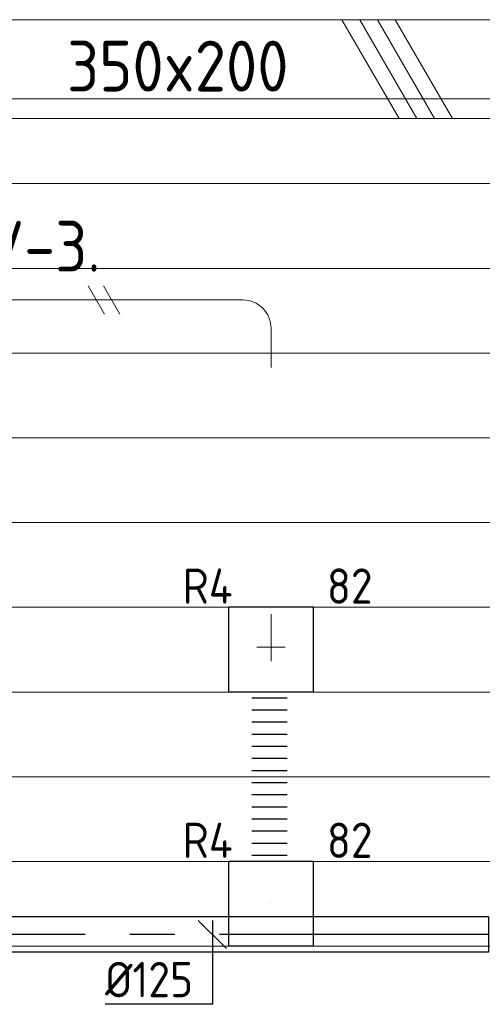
# Model space of a CAD drawing. Header units: millimetres. Extents: x -74969 to 28416, y 4400 to 50969.
# Tile 23 of 32: x -60100 to -58462, y 44297 to 47783. Entities that reach past the tile are written whole.
import ezdxf
from ezdxf.enums import TextEntityAlignment as Align

# ---------------------------------------------------------------- set-up
doc = ezdxf.new("R2010")
doc.units = ezdxf.units.MM
doc.header["$LTSCALE"] = 50
doc.linetypes.add('CENTER2', pattern=[28.575, 19.05, -3.175, 3.175, -3.175])
for name, color, linetype, lineweight in [('WL570---_BESTAAND-HARTLIJN', 161, 'Continuous', 0), ('WL570---_BESTAAND-MAATVOERING', 161, 'Continuous', 0), ('WL570---_BESTAAND-TOEVOER', 200, 'Continuous', 0), ('WL570---_DEMONTEREN', 10, 'Continuous', 0)]:
    doc.layers.add(name, color=color, linetype=linetype, lineweight=lineweight)
for name, color, linetype in [('WL570---_RETOUR', 100, 'Continuous'), ('WL570---_RETOUR_HL', 1, 'Continuous'), ('WL570---_RETOUR_RST', 3, 'Continuous'), ('WL570---_RETOUR_RST_HL', 1, 'Continuous'), ('WM570---_RETOUR', 2, 'Continuous'), ('WM570---_RETOUR_PR', 2, 'Continuous'), ('WM570---_RETOUR_RST_PR', 1, 'Continuous')]:
    doc.layers.add(name, color=color, linetype=linetype)
doc.layers.get('WL570---_DEMONTEREN').off()
doc.styles.add('BURO-025', font='ISO96.shx', dxfattribs={"height": 125})
doc.styles.add('MAATVOERING', font='ISO')

# ---------------------------------------------------------------- blocks, each defined once
blk = doc.blocks.new('KARH')
for p, q in [((1, 0.5), (0, 0.5)), ((0, -0.5), (1, -0.5))]:
    blk.add_line(p, q)
at = {"invisible_edges": 15}
blk.add_3dface([(0, 0.5), (0, -0.5), (1, -0.5), (1, 0.5)], dxfattribs=at)
blk = doc.blocks.new('KARO')
for p, q in [((1, 0.5), (0, 0.5)), ((0, -0.5), (1, -0.5))]:
    blk.add_line(p, q)
at = {"invisible_edges": 15}
blk.add_3dface([(0, 0.5), (0, -0.5), (1, -0.5), (1, 0.5)], dxfattribs=at)
at = {"layer": 'WL570---_BESTAAND-HARTLIJN'}
blk.add_line((0, 0), (1, 0), dxfattribs=at)
blk = doc.blocks.new('OBO10000090H')
blk.add_lwpolyline([(50, -100, 0.414214), (-100, 50), (-100, -50, -0.414214), (-50, -100)], format="xyb", close=True)
at = {"invisible_edges": 15}
for points in [[(-91.3, -50.8), (-74, 47.7), (-100, 50), (-100, -50)], [(-82.9, -53), (-48.7, 41), (-74, 47.7), (-91.3, -50.8)], [(-75, -56.7), (-25, 29.9), (-48.7, 41), (-82.9, -53)], [(-67.9, -61.7), (-3.6, 14.9), (-25, 29.9), (-75, -56.7)], [(-61.7, -67.9), (14.9, -3.6), (-3.6, 14.9), (-67.9, -61.7)], [(-56.7, -75), (29.9, -25), (14.9, -3.6), (-61.7, -67.9)], [(-53, -82.9), (41, -48.7), (29.9, -25), (-56.7, -75)], [(-50.8, -91.3), (47.7, -74), (41, -48.7), (-53, -82.9)], [(-50, -100), (50, -100), (47.7, -74), (-50.8, -91.3)]]:
    blk.add_3dface(points, dxfattribs=at)
at = {"layer": 'WL570---_BESTAAND-HARTLIJN'}
blk.add_arc((-100, -100), 100, 0, 90, dxfattribs=at)
blk = doc.blocks.new('OBO10000090ZE')
blk.add_lwpolyline([(-50, 0), (50, 0), (50, 100, 1), (-50, 100)], format="xyb", close=True)
at = {"layer": 'WL570---_BESTAAND-HARTLIJN'}
for points in [[(0, 0), (0, 150)], [(-50, 100), (50, 100)]]:
    blk.add_lwpolyline(points, dxfattribs=at)
blk = doc.blocks.new('UISO')
for p, q in [((0, 0.18), (1, 0.7574)), ((0, 0), (1, 0.5774))]:
    blk.add_line(p, q)
at = {"layer": 'WL570---_BESTAAND-TOEVOER'}
for p, q in [((0, 0.36), (1, 0.9374)), ((0, -0.18), (1, 0.3974))]:
    blk.add_line(p, q, dxfattribs=at)
blk = doc.blocks.new('Block plafond 6e verd noord')
at = {"color": 8, "linetype": 'Continuous', "lineweight": 13}
for p, q in [((0, -2324.9), (21447.3, -2324.9)), ((0, -2624.9), (21447.3, -2624.9)), ((0, -2924.9), (21447.3, -2924.9)), ((0, -3224.9), (21447.3, -3224.9)), ((0, -3524.9), (21447.3, -3524.9)), ((0, -3824.9), (21447.3, -3824.9)), ((0, -4124.9), (21447.3, -4124.9)), ((0, -4424.9), (21447.3, -4424.9)), ((0, -4724.9), (21447.3, -4724.9)), ((0, -5024.9), (21447.3, -5024.9)), ((0, -5324.9), (21447.3, -5324.9))]:
    blk.add_line(p, q, dxfattribs=at)
blk = doc.blocks.new('*U492')
at = {"color": 0, "ltscale": 10}
for p, q in [((0, 62.5, -2700), (2448.6, 62.5, -2700)), ((0, -62.5, -2700), (0, 62.5, -2700)), ((2448.6, 62.5, -2700), (2448.6, -62.5, -2700)), ((0, -62.5, -2700), (2448.6, -62.5, -2700))]:
    blk.add_line(p, q, dxfattribs=at)
at = {"layer": 'WL570---_RETOUR_HL', "linetype": 'CENTER2'}
blk.add_line((0, 0, -2700), (2448.6, 0, -2700), dxfattribs=at)
at = {"layer": 'WM570---_RETOUR_PR', "color": 2, "style": 'BURO-025'}
blk.add_attdef('POSNR', text='', height=125, dxfattribs=at).set_placement((0, 0), align=Align.MIDDLE)
blk = doc.blocks.new('*U495')
at = {"layer": 'WM570---_RETOUR', "color": 0, "ltscale": 10}
for p, q in [((50, -50), (-50, 50)), ((0, 50), (0, -247.1)), ((0, -247.1), (-380.4, -247.1))]:
    blk.add_line(p, q, dxfattribs=at)
at = {"layer": 'WM570---_RETOUR', "color": 0, "style": 'BURO-025'}
blk.add_text('%%c125', height=125, dxfattribs=at).set_placement((-380.4, -222.1))
blk = doc.blocks.new('*U352')
at = {"color": 0, "ltscale": 10}
for p, q in [((150, 150, -150), (-150, 150, -150)), ((-150, -150, -150), (-150, 150, -150)), ((150, -150, -150), (150, 150, -150)), ((150, -150, -150), (-150, -150, -150))]:
    blk.add_line(p, q, dxfattribs=at)
at = {"layer": 'WL570---_RETOUR_RST_HL', "linetype": 'CENTER2'}
blk.add_circle((0, 0, -150), 0.075, dxfattribs=at)
at = {"layer": 'WL570---_RETOUR_RST', "color": 2, "style": 'BURO-025'}
for tag in ['MC', 'Q']:
    blk.add_attdef(tag, text='', height=125, dxfattribs=at).set_placement((0, 0), align=Align.MIDDLE)
at = {"layer": 'WM570---_RETOUR_RST_PR', "color": 2, "style": 'BURO-025'}
blk.add_attdef('POSNR', text='', height=125, dxfattribs=at).set_placement((0, 0), align=Align.MIDDLE)
blk = doc.blocks.new('*U515')
at = {"color": 0, "ltscale": 10}
for p, q in [((0, 62.5), (0, -62.5)), ((21.4, 62.5), (21.4, -62.5)), ((64.3, 62.5), (64.3, -62.5)), ((107.1, 62.5), (107.1, -62.5)), ((150, 62.5), (150, -62.5)), ((192.9, 62.5), (192.9, -62.5)), ((235.7, 62.5), (235.7, -62.5)), ((278.6, 62.5), (278.6, -62.5)), ((321.4, 62.5), (321.4, -62.5)), ((364.3, 62.5), (364.3, -62.5)), ((407.1, 62.5), (407.1, -62.5)), ((450, 62.5), (450, -62.5)), ((492.9, 62.5), (492.9, -62.5)), ((535.7, 62.5), (535.7, -62.5)), ((578.6, 62.5), (578.6, -62.5)), ((600, 62.5), (600, -62.5))]:
    blk.add_line(p, q, dxfattribs=at)
at = {"layer": 'WM570---_RETOUR_PR', "color": 2, "style": 'BURO-025'}
blk.add_attdef('POSNR', text='', height=125, dxfattribs=at).set_placement((0, 0), align=Align.MIDDLE)

msp = doc.modelspace()

# ---------------------------------------------------------------- block references
msp.add_blockref('Block plafond 6e verd noord', (-72638.5, 49827.4))
at = {"layer": 'WL570---_BESTAAND-TOEVOER', "xscale": 2516.303656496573, "yscale": 350, "zscale": 200}
msp.add_blockref('KARH', (-60679.6, 47607.8), dxfattribs=at)
at = {"layer": 'WL570---_BESTAAND-TOEVOER', "xscale": 350, "yscale": 350, "zscale": 350, "rotation": 270}
msp.add_blockref('UISO', (-58896, 47782.8), dxfattribs=at)
at = {"layer": 'WL570---_DEMONTEREN', "xscale": -1512.989714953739, "yscale": 100, "zscale": 100}
msp.add_blockref('KARO', (-59310.1, 46790.5), dxfattribs=at)
at = {"layer": 'WL570---_DEMONTEREN', "yscale": 100, "zscale": 100}
for name, p, xscale, rotation in [('UISO', (-59764.1, 46740.5), 100, 90), ('KARO', (-59210.1, 46690.5), 138.5896735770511, 270), ('KARO', (-59210.1, 45661.9), 16.03765465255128, 90.00000000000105)]:
    msp.add_blockref(name, p, dxfattribs=dict(at, xscale=xscale, rotation=rotation))
at = {"layer": 'WL570---_DEMONTEREN', "xscale": -1, "rotation": 270.000000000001}
msp.add_blockref('OBO10000090H', (-59210.1, 46790.5), dxfattribs=at)
at = {"layer": 'WL570---_DEMONTEREN', "rotation": 180.000000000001}
msp.add_blockref('OBO10000090ZE', (-59210.1, 45661.9), dxfattribs=at)
at = {"layer": 'WL570---_RETOUR'}
ref = msp.add_blockref('*U352', (-59210.1, 45552.4, 150), dxfattribs=at)
ref.add_attrib('POSNR', 'R4', dxfattribs={"layer": 'WM570---_RETOUR_RST_PR', "color": 2, "height": 125, "style": 'BURO-025'}).set_placement((-59434.6, 45777.8), align=Align.MIDDLE)
ref.add_attrib('Q', '82', dxfattribs={"layer": 'WL570---_RETOUR_RST', "color": 2, "height": 125, "style": 'BURO-025'}).set_placement((-58931.4, 45777.8), align=Align.MIDDLE)
for name, p, rotation in [('*U515', (-59215.4, 45402.4), 270), ('*U492', (-58440, 44544, 2700), 180)]:
    msp.add_blockref(name, p, dxfattribs=dict(at, rotation=rotation))
ref = msp.add_blockref('*U352', (-59210.1, 44652.4, 150), dxfattribs=at)
ref.add_attrib('POSNR', 'R4', dxfattribs={"layer": 'WM570---_RETOUR_RST_PR', "color": 2, "height": 125, "style": 'BURO-025'}).set_placement((-59434.6, 44877.8), align=Align.MIDDLE)
ref.add_attrib('Q', '82', dxfattribs={"layer": 'WL570---_RETOUR_RST', "color": 2, "height": 125, "style": 'BURO-025'}).set_placement((-58931.4, 44877.8), align=Align.MIDDLE)
at = {"layer": 'WM570---_RETOUR'}
msp.add_blockref('*U495', (-59417.6, 44544, 2700), dxfattribs=at)

# ---------------------------------------------------------------- texts
at = {"layer": 'WL570---_BESTAAND-MAATVOERING', "style": 'MAATVOERING'}
for s, p in [('350x200', (-59932.4, 47528.5)), ('CAV-3.', (-60491.7, 46890.9))]:
    msp.add_text(s, height=180, dxfattribs=at).set_placement(p)

doc.saveas('drawing.dxf')
